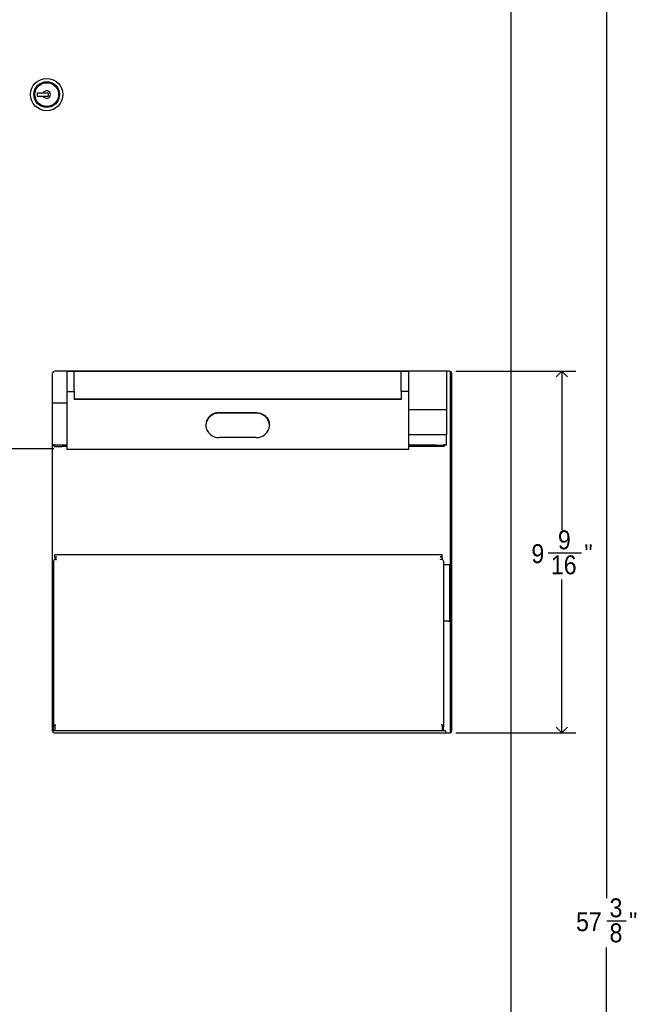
# Model space of a CAD drawing. Header units: inches. Extents: x 0 to 90, y 0 to 120.
# Tile 8 of 23: x 12 to 29, y 53 to 79. Entities that reach past the tile are written whole.
import ezdxf

# ---------------------------------------------------------------- set-up
doc = ezdxf.new("R2010")
doc.units = ezdxf.units.IN
doc.header["$MEASUREMENT"] = 0
doc.linetypes.add('SLD-Solid', pattern=[0])
doc.layers.add('DIMS', color=5, linetype='SLD-Solid')
doc.styles.add('SLDTEXTSTYLE1', font='GOTHIC.TTF', dxfattribs={"width": 0.913})
doc.dimstyles.new('SLDDIMSTYLE0', dxfattribs={"dimtxt": 0.5, "dimasz": 0.3, "dimexe": 0, "dimexo": 0.0625, "dimgap": 0.125, "dimtad": 0, "dimtih": 1, "dimtoh": 1, "dimrnd": 1e-09, "dimzin": 12, "dimdsep": 46, "dimlunit": 5, "dimtxsty": 'SLDTEXTSTYLE1', "dimblk1": 'OPEN90', "dimblk2": 'OPEN90', "dimsah": 1, "dimcen": 0.09, "dimadec": 0, "dimazin": 3, "dimtfac": 1, "dimtofl": 0, "dimtmove": 0, "dimatfit": 3, "dimldrblk": 'OPEN90', "dimfxl": 0, "dimfrac": 2, "dimtolj": 1, "dimtzin": 12, "dimarcsym": 0})
doc.dimstyles.new('SLDDIMSTYLE1', dxfattribs={"dimtxt": 0.5, "dimasz": 0.3, "dimexe": 0, "dimexo": 0.0625, "dimgap": 0.125, "dimtad": 0, "dimtih": 1, "dimtoh": 1, "dimdec": 6, "dimrnd": 1e-09, "dimzin": 12, "dimdsep": 46, "dimlunit": 5, "dimtxsty": 'SLDTEXTSTYLE1', "dimblk1": 'OPEN90', "dimblk2": 'OPEN90', "dimsah": 1, "dimcen": 0.09, "dimadec": 0, "dimazin": 3, "dimtfac": 1, "dimtofl": 0, "dimtmove": 0, "dimatfit": 3, "dimldrblk": 'OPEN90', "dimfxl": 0, "dimfrac": 2, "dimtolj": 1, "dimtzin": 12, "dimarcsym": 0})

# ---------------------------------------------------------------- blocks, each defined once
blk = doc.blocks.new('_Open90')
at = {"color": 0, "linetype": 'ByBlock', "lineweight": -2}
for p, q in [((0, 0), (-1, 0)), ((-0.5, 0.5), (0, 0)), ((0, 0), (-0.5, -0.5))]:
    blk.add_line(p, q, dxfattribs=at)
blk = doc.blocks.new('_D')
at = {"layer": 'DIMS'}
for p, q in [((13.38, 67.282), (9.538, 67.282)), ((9.913, 67.282), (9.913, 62.737)), ((9.913, 20.282), (9.913, 61.943))]:
    blk.add_line(p, q, dxfattribs=at)
at = {"layer": 'DIMS', "xscale": 0.3, "yscale": 0.3}
for p, rotation in [((9.913, 67.282), 90.0000000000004), ((9.913, 20.282), 270.0000000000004)]:
    blk.add_blockref('_Open90', p, dxfattribs=dict(at, rotation=rotation))
at = {"layer": 'DIMS', "insert": (9.44, 62.582), "char_height": 0.5, "attachment_point": 1, "style": 'SLDTEXTSTYLE1'}
blk.add_mtext('47"', dxfattribs=at)
blk = doc.blocks.new('_D_3')
at = {"layer": 'DIMS'}
for p, q in [((25.563, 83.282), (28.368, 83.282)), ((27.993, 83.282), (27.993, 55.404)), ((28.002, 54.801), (28.518, 54.801)), ((27.993, 25.928), (27.993, 54.096)), ((25.563, 25.928), (28.368, 25.928))]:
    blk.add_line(p, q, dxfattribs=at)
at = {"layer": 'DIMS', "xscale": 0.3, "yscale": 0.3}
for p, rotation in [((27.993, 83.282, -1.131), 90.0000000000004), ((27.993, 25.928, -1.131), 270.0000000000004)]:
    blk.add_blockref('_Open90', p, dxfattribs=dict(at, rotation=rotation))
at = {"layer": 'DIMS', "char_height": 0.5, "attachment_point": 1, "style": 'SLDTEXTSTYLE1'}
for s, insert in [('3', (28.075, 55.396)), ('57', (27.189, 55.03)), ('"', (28.591, 55.03)), ('8', (28.075, 54.734))]:
    blk.add_mtext(s, dxfattribs=dict(at, insert=insert))
blk = doc.blocks.new('_D_4')
at = {"layer": 'DIMS'}
for p, q in [((24.007, 69.336), (27.187, 69.336)), ((26.812, 69.336), (26.812, 65.136)), ((26.451, 64.533), (27.336, 64.533)), ((26.812, 59.773), (26.812, 63.828)), ((24.007, 59.773), (27.187, 59.773))]:
    blk.add_line(p, q, dxfattribs=at)
at = {"layer": 'DIMS', "xscale": 0.3, "yscale": 0.3}
for p, rotation in [((26.812, 69.336, -1.131), 90.0000000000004), ((26.812, 59.773, -1.131), 270.0000000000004)]:
    blk.add_blockref('_Open90', p, dxfattribs=dict(at, rotation=rotation))
at = {"layer": 'DIMS', "char_height": 0.5, "attachment_point": 1, "style": 'SLDTEXTSTYLE1'}
for s, insert in [('9', (26.709, 65.128)), ('9', (26.008, 64.763)), ('"', (27.41, 64.763)), ('16', (26.524, 64.467))]:
    blk.add_mtext(s, dxfattribs=dict(at, insert=insert))

msp = doc.modelspace()

# ---------------------------------------------------------------- linework, layer by layer
at = {"color": 7, "linetype": 'SLD-Solid', "lineweight": 25}
for p, q in [((25.4735265, 26.0043987), (25.4735265, 83.2047987)), ((12.9419788, 76.6930987), (12.9419788, 76.6130987)), ((13.1009663, 76.6930987), (12.9419788, 76.6930987)), ((12.9419788, 76.6130987), (13.1009663, 76.6130987)), ((13.3400265, 69.2730987), (13.3400265, 59.8355987)), ((23.8400265, 69.3355987), (13.4025265, 69.3355987)), ((13.7210265, 69.3355987), (13.7210265, 69.3279869)), ((22.7610265, 69.3279869), (13.7210265, 69.3279869)), ((13.7210265, 69.3279869), (13.7210265, 68.8022674)), ((13.9180265, 68.8022674), (13.9180265, 69.3279869)), ((22.5640265, 68.8022674), (22.5640265, 69.3279869)), ((22.7610265, 69.3363462), (22.7610265, 69.3279869)), ((22.7610265, 69.3279869), (22.7610265, 68.8022674)), ((23.7610265, 69.3363462), (23.7610265, 69.1904617)), ((23.8722265, 59.7820318), (23.8722265, 69.3266656)), ((23.9025265, 59.8355987), (23.9025265, 69.2730987)), ((23.7610265, 69.1904617), (23.7610265, 68.3135882)), ((13.7210265, 68.8022674), (13.9180265, 68.8022674)), ((13.7210265, 68.8022674), (13.7210265, 67.3015572)), ((13.9180265, 68.8022674), (13.9180265, 68.5930929)), ((22.7610265, 68.8022674), (22.5640265, 68.8022674)), ((22.5640265, 68.8022674), (22.5640265, 68.5930929)), ((22.7610265, 68.8022674), (22.7610265, 67.3015572)), ((13.7210265, 68.4900404), (13.3400265, 68.4900404)), ((22.5640265, 68.5947232), (13.9180265, 68.5947232)), ((22.5640265, 68.5930929), (13.9180265, 68.5930929)), ((17.7560265, 68.2426637), (18.7260265, 68.2426637)), ((18.7260265, 68.2257203), (17.7560265, 68.2257203)), ((23.7610265, 68.3135882), (22.7610265, 68.3135882)), ((23.7610265, 68.3135882), (23.7610265, 67.7884974)), ((17.4010265, 67.9202461), (17.4010265, 67.9091322)), ((17.4010265, 67.9002142), (17.4010265, 67.9091322)), ((19.0810265, 67.9202461), (19.0810265, 67.9091322)), ((19.0810265, 67.9002142), (19.0810265, 67.9091322)), ((23.7610265, 67.7884974), (23.7610265, 67.6514754)), ((18.7260265, 67.5836261), (17.7560265, 67.5836261)), ((23.7610265, 67.6514754), (22.7610265, 67.6514754)), ((23.7610265, 67.3782987), (23.7610265, 67.6514754)), ((13.3400265, 67.3782987), (13.3910265, 67.3782987)), ((13.3910265, 67.3782987), (13.3910265, 67.4072987)), ((13.3910265, 67.3782987), (13.3910265, 67.3492987)), ((13.5910265, 67.3782987), (13.3910265, 67.3782987)), ((13.3910265, 67.3492987), (13.5910265, 67.3492987)), ((13.7210265, 67.3782987), (13.5910265, 67.3782987)), ((13.7210265, 67.3492987), (13.5910265, 67.3492987)), ((13.7210265, 67.3015572), (13.7210265, 67.2648358)), ((22.7610265, 67.2648358), (13.7210265, 67.2648358)), ((23.5030265, 67.3782987), (22.7610265, 67.3782987)), ((23.5030265, 67.3492987), (22.7610265, 67.3492987)), ((22.7610265, 67.3015572), (22.7610265, 67.2648358)), ((23.5030265, 67.3782987), (23.7030265, 67.3782987)), ((23.7030265, 67.3492987), (23.5030265, 67.3492987)), ((23.7030265, 67.3782987), (23.7030265, 67.4072987)), ((23.7030265, 67.3782987), (23.7030265, 67.3492987)), ((23.7610265, 67.3782987), (23.7030265, 67.3782987)), ((23.6525265, 64.4812635), (13.4025265, 64.4812635)), ((13.4025265, 64.4812635), (13.4025265, 64.4812277)), ((13.4025265, 64.4307652), (13.4025265, 64.4812277)), ((13.4025265, 64.4307652), (13.463281, 64.427656)), ((13.4025265, 64.4240107), (13.4025265, 64.4307652)), ((13.463281, 64.427656), (13.4025265, 64.4240107)), ((13.4025265, 64.4083974), (13.4025265, 64.4240107)), ((13.4025265, 64.4083974), (13.4025265, 64.3965729)), ((13.4025265, 64.3965729), (13.4025265, 64.3694612)), ((13.4464765, 64.3694612), (13.4025265, 64.3694612)), ((13.4025265, 64.3543673), (13.4025265, 64.3694612)), ((13.4315265, 64.360464), (13.4464765, 64.360464)), ((13.4464765, 64.360464), (13.4464765, 64.3694612)), ((23.6525265, 64.4307652), (23.591772, 64.427656)), ((23.591772, 64.427656), (23.6525265, 64.4240107)), ((23.6085765, 64.3694612), (23.6525265, 64.3694612)), ((23.6085765, 64.360464), (23.6085765, 64.3694612)), ((23.6235265, 64.360464), (23.6085765, 64.360464)), ((23.6525265, 64.4812635), (23.6525265, 64.4812277)), ((23.6525265, 64.4307652), (23.6525265, 64.4812277)), ((23.6525265, 64.4240107), (23.6525265, 64.4307652)), ((23.6525265, 64.4083974), (23.6525265, 64.4240107)), ((23.6525265, 64.4083974), (23.6525265, 64.3965729)), ((23.6525265, 64.3965729), (23.6525265, 64.3694612)), ((23.6525265, 64.3543673), (23.6525265, 64.3694612)), ((13.3726265, 64.2252987), (13.3400265, 64.2252987)), ((13.3726265, 64.3134244), (13.3726265, 59.9397765)), ((23.6824265, 64.3134244), (23.6824265, 59.9397765)), ((23.6824265, 64.2252987), (23.8150265, 64.2252987)), ((23.8150265, 64.2252987), (23.8450265, 64.2252987)), ((23.8450265, 64.2252987), (23.8450265, 62.7252987)), ((13.3726265, 62.7252987), (13.3400265, 62.7252987)), ((23.8150265, 62.7252987), (23.6824265, 62.7252987)), ((23.8150265, 62.7252987), (23.8450265, 62.7252987)), ((13.3726265, 59.825308), (13.3726265, 59.9397765)), ((13.4025265, 59.9868161), (13.4025265, 59.9043296)), ((13.4025265, 59.9868161), (13.4315265, 59.9868161)), ((13.4025265, 59.9043296), (13.4025265, 59.825308)), ((23.6525265, 59.9868161), (23.6235265, 59.9868161)), ((23.6525265, 59.9868161), (23.6525265, 59.9043296)), ((23.6525265, 59.9043296), (23.6525265, 59.825308)), ((23.6824265, 59.825308), (23.6824265, 59.9397765)), ((23.7390265, 59.825308), (13.3408795, 59.825308)), ((13.4025265, 59.7730987), (23.8400265, 59.7730987)), ((23.7390265, 59.825308), (23.7390265, 59.7730987))]:
    msp.add_line(p, q, dxfattribs=at)
for radius in [0.4275, 0.34, 0.315]:
    msp.add_circle((13.1925832, 76.6530987), radius, dxfattribs=at)
for centre, radius, start, end in [((13.1925832, 76.6530987), 0.0999682, 203.58613069, 156.41386931), ((13.4025265, 69.2730987), 0.0625, 90, 180), ((23.8400265, 69.2730987), 0.0625, 0, 90), ((17.7378596, 67.8887611), 0.3374486, 86.91393375, 176.53906768), ((18.7441934, 67.8887611), 0.3374486, 3.46093232, 93.08606625), ((17.7378596, 67.9205853), 0.3374486, 183.46093232, 273.08606625), ((18.7441934, 67.9205853), 0.3374486, 266.91393375, 356.53906768), ((13.4261934, 64.3067466), 0.0539815, 84.33019684, 172.89401532), ((23.6288596, 64.3067466), 0.0539815, 7.10598468, 95.66980316), ((13.4191359, 59.9372006), 0.0465807, 110.88986285, 176.82992657), ((23.6359171, 59.9372006), 0.0465807, 3.17007343, 69.11013715), ((13.4025265, 59.8355987), 0.0625, 180, 270), ((23.8400265, 59.8355987), 0.0625, 270, 0)]:
    msp.add_arc(centre, radius, start, end, dxfattribs=at)
for points, knots in [([(13.2419788, 76.6930987), (13.2378645, 76.6930987), (13.2266577, 76.6930987), (13.2099968, 76.6930987), (13.1909505, 76.6930987), (13.1689408, 76.6930987), (13.13867, 76.6930987), (13.1152821, 76.6930987), (13.1009663, 76.6930987)], [0, 0, 0, 0, 0.0927803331, 0.2527208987, 0.3424057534, 0.4322118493, 0.6524556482, 1, 1, 1, 1]), ([(13.1009663, 76.6130987), (13.1152821, 76.6130987), (13.13867, 76.6130987), (13.1689408, 76.6130987), (13.1909505, 76.6130987), (13.2099968, 76.6130987), (13.2266577, 76.6130987), (13.2378645, 76.6130987), (13.2419788, 76.6130987)], [0, 0, 0, 0, 0.3475443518, 0.5677881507, 0.6575942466, 0.7472791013, 0.9072196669, 1, 1, 1, 1]), ([(13.2419788, 76.6130987), (13.2419788, 76.621114), (13.2419788, 76.6345066), (13.2419788, 76.6584358), (13.2419788, 76.6774281), (13.2419788, 76.6887678), (13.2419788, 76.6930987)], [0, 0, 0, 0, 0.3214582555, 0.5371127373, 0.82321465, 1, 1, 1, 1]), ([(17.7560265, 68.2426637), (17.7161926, 68.2390211), (17.6365283, 68.2317362), (17.530296, 68.1752339), (17.4499433, 68.0928918), (17.4071477, 68.0024955), (17.402769, 67.9436601), (17.4010265, 67.9202461)], [0, 0, 0, 0, 0.2142037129, 0.4283880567, 0.6430653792, 0.857955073, 1, 1, 1, 1]), ([(18.7260265, 68.2426637), (18.7658604, 68.2390211), (18.8455246, 68.2317362), (18.951757, 68.1752339), (19.0321097, 68.0928918), (19.0749052, 68.0024955), (19.0792839, 67.9436601), (19.0810265, 67.9202461)], [0, 0, 0, 0, 0.2142037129, 0.4283880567, 0.6430653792, 0.857955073, 1, 1, 1, 1])]:
    msp.add_open_spline(points, degree=3, knots=knots, dxfattribs=at)

# ---------------------------------------------------------------- dimensions: what is measured, and where the dimension line sits
at = {"layer": 'DIMS'}
for base, p1, p2, dimstyle, picture, middle in [((27.9932115, 25.9275987), (25.3967265, 83.2815987), (25.3967265, 25.9275987), 'SLDDIMSTYLE1', '_D_3', (27.9932115, 54.7496541)), ((26.8121092, 69.3355987), (23.8400265, 59.7730987), (23.8400265, 69.3355987), 'SLDDIMSTYLE1', '_D_4', (26.8121092, 64.481821)), ((9.9125029, 20.2815987), (13.5470056, 67.2815987), (4.847442, 20.2815987), 'SLDDIMSTYLE0', '_D', (9.9125029, 62.3397077))]:
    dim = msp.add_linear_dim(base=base, p1=p1, p2=p2, angle=90, dimstyle=dimstyle, dxfattribs=at)
    dim.commit()
    dim.dimension.update_dxf_attribs({"geometry": picture, "text_midpoint": middle, "dimtype": 160})

doc.saveas('drawing.dxf')
